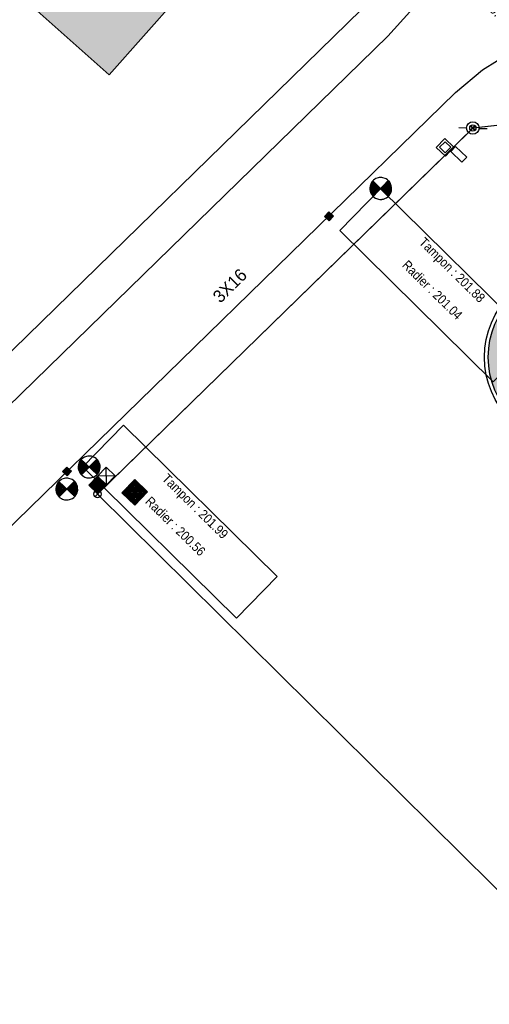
# Model space of a CAD drawing. Extents: x 1616800 to 1632437, y 2248456 to 2251974.
# Tile 36 of 256: x 1617483 to 1617521, y 2251480 to 2251559. Entities that reach past the tile are written whole.
import ezdxf
from ezdxf.enums import TextEntityAlignment as Align

# ---------------------------------------------------------------- set-up
doc = ezdxf.new("R2010")
doc.units = 0
doc.header["$LTSCALE"] = 2
doc.header["$PDMODE"] = 3
doc.header["$PDSIZE"] = 0.2
doc.linetypes.add('CHEMIN', pattern=[1.5, 1, -0.5])
doc.linetypes.add('CONTINU', pattern=[0])
doc.layers.get('0').update_dxf_attribs({"linetype": 'CONTINUOUS'})
for name, color, linetype in [('03-PAP-EU TEXTE POUR 2000°', 1, 'CONTINUOUS'), ('CADRE', 7, 'CONTINUOUS'), ('X-PTS TOPO-TEXTE TOPOALT', 8, 'CONTINUOUS'), ('X-PTS TOPO-TOPOPOINT', 8, 'CONTINUOUS'), ('Y - FDP TOPO-LIMITES_03308', 8, 'CONTINU'), ('Y - FDP TOPO-LIMITES_97191', 8, 'CONTINU'), ('Y-FDP TOPO-TOP_VOIRIE', 8, 'CHEMIN'), ('Y-RESEAU EXISTANT FDP-TOP_AEP_SYMB', 140, 'CONTINUOUS'), ('Y-RESEAU EXISTANT FDP-TOP_ECLAIRAGE', 6, 'CONTINUOUS'), ('Y-RESEAU EXISTANT FDP-TOP_EDF_symb', 1, 'CONTINUOUS'), ('Y-RESEAU EXISTANT FDP-TOP_PLUVIAL_symb', 96, 'CONTINUOUS'), ('Y-RESEAU EXISTANT FDP-TOP_PLUVIAL_TEXTE', 96, 'CONTINUOUS'), ('Y-RESEAU EXISTANT FDP-TOP_PTT_symb', 3, 'CONTINUOUS'), ('Y-RESEAU EXISTANT FDP-TOP_VANNE_SYMB', 36, 'CONTINUOUS'), ('Y-RESEAU EXISTANT FDP-TOP_VANNE_TEXTE', 36, 'CONTINUOUS')]:
    doc.layers.add(name, color=color, linetype=linetype)
doc.styles.add('CJSTYLE21_0', font='XT', dxfattribs={"height": 1})
doc.styles.add('PAPYRUSJR', font='isocpeur.ttf')
doc.styles.get("Standard").update_dxf_attribs({"font": 'arial.ttf'})
doc.linetypes.add('EAUX_USÉES', pattern='A,20,-1,["EU",Standard,S=1,R=0,X=0,Y=-0.5],-2.5', length=23.5)

# ---------------------------------------------------------------- blocks, each defined once
blk = doc.blocks.new('CJSYMB95_0_0')
at = {"color": 0, "linetype": 'CONTINU'}
blk.add_line((0, 0.875), (0, -0.875), dxfattribs=at)
for points in [[(-0.875, 0), (0.875, 0), (0.875, 0.027344), (0.875, 0.054688), (0.875, 0.082031), (0.847656, 0.21875), (0.820312, 0.300781), (0.738281, 0.464844), (0.683594, 0.546875), (0.65625, 0.574219), (0.574219, 0.65625), (0.546875, 0.683594), (0.464844, 0.738281), (0.300781, 0.820312), (0.21875, 0.847656), (0.082031, 0.875), (0.054688, 0.875), (0.027344, 0.875), (0, 0.875), (-0.027344, 0.875), (-0.054688, 0.875), (-0.082031, 0.875), (-0.21875, 0.847656), (-0.300781, 0.820312), (-0.464844, 0.738281), (-0.546875, 0.683594), (-0.574219, 0.65625), (-0.65625, 0.574219), (-0.683594, 0.546875), (-0.738281, 0.464844), (-0.820312, 0.300781), (-0.847656, 0.21875), (-0.875, 0.082031), (-0.875, 0.054688), (-0.875, 0.027344), (-0.875, 0), (-0.875, -0.027344), (-0.875, -0.054688), (-0.875, -0.082031), (-0.847656, -0.21875), (-0.820312, -0.300781), (-0.738281, -0.464844), (-0.683594, -0.546875), (-0.65625, -0.574219), (-0.574219, -0.65625), (-0.546875, -0.683594), (-0.464844, -0.738281), (-0.300781, -0.820312), (-0.21875, -0.847656), (-0.082031, -0.875), (-0.054688, -0.875), (-0.027344, -0.875), (0, -0.875), (0.027344, -0.875), (0.054688, -0.875), (0.082031, -0.875), (0.21875, -0.847656), (0.300781, -0.820312), (0.464844, -0.738281), (0.546875, -0.683594), (0.574219, -0.65625), (0.65625, -0.574219), (0.683594, -0.546875), (0.738281, -0.464844), (0.820312, -0.300781), (0.847656, -0.21875), (0.875, -0.082031), (0.875, -0.054688), (0.875, -0.027344), (0.875, 0), (0.875, 0)], [(0.820312, 0), (0.820312, 0.027344), (0.820312, 0.054688), (0.820312, 0.082031), (0.792969, 0.21875), (0.765625, 0.300781), (0.738281, 0.355469), (0.710938, 0.410156), (0.65625, 0.492188), (0.492188, 0.65625), (0.410156, 0.710938), (0.355469, 0.738281), (0.300781, 0.765625), (0.21875, 0.792969), (0.082031, 0.820312), (0.054688, 0.820312), (0.027344, 0.820312), (0, 0.820312), (0, 0.820312)], [(-0.820312, 0), (-0.820312, -0.027344), (-0.820312, -0.054688), (-0.820312, -0.082031), (-0.792969, -0.21875), (-0.765625, -0.300781), (-0.738281, -0.355469), (-0.710938, -0.410156), (-0.65625, -0.492188), (-0.492188, -0.65625), (-0.410156, -0.710938), (-0.355469, -0.738281), (-0.300781, -0.765625), (-0.21875, -0.792969), (-0.082031, -0.820312), (-0.054688, -0.820312), (-0.027344, -0.820312), (0, -0.820312), (0, -0.820312)], [(-0.765625, 0), (-0.765625, -0.027344), (-0.765625, -0.054688), (-0.765625, -0.082031), (-0.738281, -0.191406), (-0.738281, -0.21875), (-0.710938, -0.273438), (-0.628906, -0.4375), (-0.4375, -0.628906), (-0.273438, -0.710938), (-0.21875, -0.738281), (-0.191406, -0.738281), (-0.082031, -0.765625), (-0.054688, -0.765625), (-0.027344, -0.765625), (0, -0.765625), (0, -0.765625)], [(-0.710938, 0), (-0.710938, -0.027344), (-0.710938, -0.054688), (-0.683594, -0.191406), (-0.65625, -0.273438), (-0.628906, -0.328125), (-0.601562, -0.382812), (-0.382812, -0.601562), (-0.328125, -0.628906), (-0.273438, -0.65625), (-0.191406, -0.683594), (-0.054688, -0.710938), (-0.027344, -0.710938), (0, -0.710938), (0, -0.710938)], [(-0.65625, 0), (-0.65625, -0.027344), (-0.65625, -0.054688), (-0.628906, -0.191406), (-0.601562, -0.273438), (-0.546875, -0.355469), (-0.492188, -0.4375), (-0.464844, -0.464844), (-0.4375, -0.492188), (-0.355469, -0.546875), (-0.273438, -0.601562), (-0.191406, -0.628906), (-0.054688, -0.65625), (-0.027344, -0.65625), (0, -0.65625), (0, -0.65625)], [(-0.601562, 0), (-0.601562, -0.027344), (-0.601562, -0.054688), (-0.574219, -0.164062), (-0.574219, -0.191406), (-0.546875, -0.246094), (-0.519531, -0.300781), (-0.464844, -0.382812), (-0.4375, -0.410156), (-0.410156, -0.4375), (-0.382812, -0.464844), (-0.300781, -0.519531), (-0.246094, -0.546875), (-0.191406, -0.574219), (-0.164062, -0.574219), (-0.054688, -0.601562), (-0.027344, -0.601562), (0, -0.601562), (0, -0.601562)], [(-0.546875, 0), (-0.546875, -0.027344), (-0.546875, -0.054688), (-0.519531, -0.164062), (-0.492188, -0.246094), (-0.4375, -0.328125), (-0.410156, -0.355469), (-0.355469, -0.410156), (-0.328125, -0.4375), (-0.246094, -0.492188), (-0.164062, -0.519531), (-0.054688, -0.546875), (-0.027344, -0.546875), (0, -0.546875), (0, -0.546875)], [(-0.492188, 0), (-0.492188, -0.027344), (-0.492188, -0.054688), (-0.464844, -0.164062), (-0.4375, -0.21875), (-0.410156, -0.273438), (-0.273438, -0.410156), (-0.21875, -0.4375), (-0.164062, -0.464844), (-0.054688, -0.492188), (-0.027344, -0.492188), (0, -0.492188), (0, -0.492188)], [(-0.4375, 0), (-0.4375, -0.027344), (-0.4375, -0.054688), (-0.410156, -0.164062), (-0.382812, -0.21875), (-0.21875, -0.382812), (-0.164062, -0.410156), (-0.054688, -0.4375), (-0.027344, -0.4375), (0, -0.4375), (0, -0.4375)], [(-0.382812, 0), (-0.382812, -0.027344), (-0.382812, -0.054688), (-0.355469, -0.136719), (-0.328125, -0.191406), (-0.273438, -0.273438), (-0.191406, -0.328125), (-0.136719, -0.355469), (-0.054688, -0.382812), (-0.027344, -0.382812), (0, -0.382812), (0, -0.382812)], [(-0.328125, 0), (-0.328125, -0.027344), (-0.328125, -0.054688), (-0.300781, -0.136719), (-0.246094, -0.21875), (-0.21875, -0.246094), (-0.136719, -0.300781), (-0.054688, -0.328125), (-0.027344, -0.328125), (0, -0.328125), (0, -0.328125)], [(-0.273438, 0), (-0.273438, -0.027344), (-0.273438, -0.054688), (-0.246094, -0.109375), (-0.21875, -0.164062), (-0.191406, -0.191406), (-0.164062, -0.21875), (-0.109375, -0.246094), (-0.054688, -0.273438), (-0.027344, -0.273438), (0, -0.273438), (0, -0.273438)], [(-0.21875, 0), (-0.21875, -0.027344), (-0.191406, -0.109375), (-0.164062, -0.136719), (-0.136719, -0.164062), (-0.109375, -0.191406), (-0.027344, -0.21875), (0, -0.21875), (0, -0.21875)], [(-0.164062, 0), (-0.164062, -0.027344), (-0.136719, -0.082031), (-0.082031, -0.136719), (-0.027344, -0.164062), (0, -0.164062), (0, -0.164062)], [(-0.109375, 0), (-0.109375, -0.027344), (-0.082031, -0.082031), (-0.027344, -0.109375), (0, -0.109375), (0, -0.109375)], [(-0.054688, 0), (-0.054688, -0.027344), (-0.027344, -0.054688), (0, -0.054688), (0, -0.054688)], [(0.765625, 0), (0.765625, 0.027344), (0.765625, 0.054688), (0.765625, 0.082031), (0.738281, 0.191406), (0.738281, 0.21875), (0.710938, 0.273438), (0.628906, 0.4375), (0.4375, 0.628906), (0.273438, 0.710938), (0.21875, 0.738281), (0.191406, 0.738281), (0.082031, 0.765625), (0.054688, 0.765625), (0.027344, 0.765625), (0, 0.765625), (0, 0.765625)], [(0.710938, 0), (0.710938, 0.027344), (0.710938, 0.054688), (0.683594, 0.191406), (0.65625, 0.273438), (0.628906, 0.328125), (0.601562, 0.382812), (0.382812, 0.601562), (0.328125, 0.628906), (0.273438, 0.65625), (0.191406, 0.683594), (0.054688, 0.710938), (0.027344, 0.710938), (0, 0.710938), (0, 0.710938)], [(0.65625, 0), (0.65625, 0.027344), (0.65625, 0.054688), (0.628906, 0.191406), (0.601562, 0.273438), (0.546875, 0.355469), (0.492188, 0.4375), (0.464844, 0.464844), (0.4375, 0.492188), (0.355469, 0.546875), (0.273438, 0.601562), (0.191406, 0.628906), (0.054688, 0.65625), (0.027344, 0.65625), (0, 0.65625), (0, 0.65625)], [(0.601562, 0), (0.601562, 0.027344), (0.601562, 0.054688), (0.574219, 0.164062), (0.574219, 0.191406), (0.546875, 0.246094), (0.519531, 0.300781), (0.464844, 0.382812), (0.4375, 0.410156), (0.410156, 0.4375), (0.382812, 0.464844), (0.300781, 0.519531), (0.246094, 0.546875), (0.191406, 0.574219), (0.164062, 0.574219), (0.054688, 0.601562), (0.027344, 0.601562), (0, 0.601562), (0, 0.601562)], [(0.546875, 0), (0.546875, 0.027344), (0.546875, 0.054688), (0.519531, 0.164062), (0.492188, 0.246094), (0.4375, 0.328125), (0.410156, 0.355469), (0.355469, 0.410156), (0.328125, 0.4375), (0.246094, 0.492188), (0.164062, 0.519531), (0.054688, 0.546875), (0.027344, 0.546875), (0, 0.546875), (0, 0.546875)], [(0.492188, 0), (0.492188, 0.027344), (0.492188, 0.054688), (0.464844, 0.164062), (0.4375, 0.21875), (0.410156, 0.273438), (0.273438, 0.410156), (0.21875, 0.4375), (0.164062, 0.464844), (0.054688, 0.492188), (0.027344, 0.492188), (0, 0.492188), (0, 0.492188)], [(0.4375, 0), (0.4375, 0.027344), (0.4375, 0.054688), (0.410156, 0.164062), (0.382812, 0.21875), (0.21875, 0.382812), (0.164062, 0.410156), (0.054688, 0.4375), (0.027344, 0.4375), (0, 0.4375), (0, 0.4375)], [(0.382812, 0), (0.382812, 0.027344), (0.382812, 0.054688), (0.355469, 0.136719), (0.328125, 0.191406), (0.273438, 0.273438), (0.191406, 0.328125), (0.136719, 0.355469), (0.054688, 0.382812), (0.027344, 0.382812), (0, 0.382812), (0, 0.382812)], [(0.328125, 0), (0.328125, 0.027344), (0.328125, 0.054688), (0.300781, 0.136719), (0.246094, 0.21875), (0.21875, 0.246094), (0.136719, 0.300781), (0.054688, 0.328125), (0.027344, 0.328125), (0, 0.328125), (0, 0.328125)], [(0.273438, 0), (0.273438, 0.027344), (0.273438, 0.054688), (0.246094, 0.109375), (0.21875, 0.164062), (0.191406, 0.191406), (0.164062, 0.21875), (0.109375, 0.246094), (0.054688, 0.273438), (0.027344, 0.273438), (0, 0.273438), (0, 0.273438)], [(0.21875, 0), (0.21875, 0.027344), (0.191406, 0.109375), (0.164062, 0.136719), (0.136719, 0.164062), (0.109375, 0.191406), (0.027344, 0.21875), (0, 0.21875), (0, 0.21875)], [(0.164062, 0), (0.164062, 0.027344), (0.136719, 0.082031), (0.082031, 0.136719), (0.027344, 0.164062), (0, 0.164062), (0, 0.164062)], [(0.109375, 0), (0.109375, 0.027344), (0.082031, 0.082031), (0.027344, 0.109375), (0, 0.109375), (0, 0.109375)], [(0.054688, 0), (0.054688, 0.027344), (0.027344, 0.054688), (0, 0.054688), (0, 0.054688)]]:
    blk.add_lwpolyline(points, dxfattribs=at)
blk = doc.blocks.new('CJSYMB175_0_0')
at = {"color": 0, "linetype": 'CONTINU'}
blk.add_lwpolyline([(0.625, -0.273438), (-0.625, -0.273438), (-0.625, 0.273438), (0.625, 0.273438), (0.625, -0.273438)], dxfattribs=at)
blk = doc.blocks.new('CJSYMB220_0_0')
at = {"color": 0, "linetype": 'CONTINU'}
for points in [[(0.5, -0.5), (-0.5, -0.5), (-0.5, 0.5), (0.5, 0.5), (0.5, -0.5)], [(0.3125, 0.3125), (0.3125, -0.3125), (-0.3125, -0.3125), (-0.3125, 0.3125), (0.3125, 0.3125)]]:
    blk.add_lwpolyline(points, dxfattribs=at)
blk = doc.blocks.new('CJSYMB9_0_0')
at = {"color": 0, "linetype": 'CONTINU'}
for p, q in [((-0.1875, -0.25), (-0.1875, 0.25)), ((-0.125, 0.25), (-0.125, -0.25)), ((-0.0625, -0.25), (-0.0625, 0.25)), ((0, -0.25), (0, 0.25)), ((0.0625, -0.25), (0.0625, 0.25)), ((0.125, 0.25), (0.125, -0.25)), ((0.1875, -0.25), (0.1875, 0.25))]:
    blk.add_line(p, q, dxfattribs=at)
blk.add_lwpolyline([(0.25, -0.25), (-0.25, -0.25), (-0.25, 0.25), (0.25, 0.25), (0.25, -0.25)], dxfattribs=at)
blk = doc.blocks.new('CJSYMB142_0_0')
at = {"color": 0, "linetype": 'CONTINU'}
for p, q in [((-0.96875, 0), (-0.96875, 1)), ((-0.9375, 1), (-0.9375, 0)), ((-0.90625, 1), (-0.90625, 0)), ((-0.875, 0), (-0.875, 1)), ((-0.84375, 1), (-0.84375, 0)), ((-0.8125, 1), (-0.8125, 0)), ((-0.78125, 0), (-0.78125, 1)), ((-0.75, 0), (-0.75, 1)), ((-0.71875, 1), (-0.71875, 0)), ((-0.6875, 1), (-0.6875, 0)), ((-0.65625, 0), (-0.65625, 1)), ((-0.625, 0), (-0.625, 1)), ((-0.59375, 1), (-0.59375, 0)), ((-0.5625, 1), (-0.5625, 0)), ((-0.53125, 1), (-0.53125, 0)), ((-0.5, 0), (-0.5, 1)), ((-0.46875, 0), (-0.46875, 1)), ((-0.4375, 1), (-0.4375, 0)), ((-0.40625, 1), (-0.40625, 0)), ((-0.375, 0), (-0.375, 1)), ((-0.34375, 0), (-0.34375, 1)), ((-0.3125, 1), (-0.3125, 0)), ((-0.28125, 1), (-0.28125, 0)), ((-0.25, 0), (-0.25, 1)), ((-0.21875, 0), (-0.21875, 1)), ((-0.1875, 1), (-0.1875, 0)), ((-0.15625, 1), (-0.15625, 0)), ((-0.125, 0), (-0.125, 1)), ((-0.09375, 0), (-0.09375, 1)), ((-0.0625, 1), (-0.0625, 0)), ((-0.03125, 1), (-0.03125, 0))]:
    blk.add_line(p, q, dxfattribs=at)
for points in [[(0, 0), (-1, 0), (-1, 2), (0, 2), (0, 0)], [(0, 2), (-1, 1), (0, 1), (-1, 2)]]:
    blk.add_lwpolyline(points, dxfattribs=at)
blk = doc.blocks.new('point')
at = {"color": 0}
blk.add_circle((0, 0), 0.3, dxfattribs=at)
blk = doc.blocks.new('remembrement')
at = {"color": 0}
for p, q in [((0.377, 0.329, -10), (0.864, 0.763, -10)), ((-0.837, -0.752, -10), (-0.37, -0.336, -10))]:
    blk.add_line(p, q, dxfattribs=at)
for radius in [0.5, 0.25]:
    blk.add_circle((0, 0), radius, dxfattribs=at)
blk = doc.blocks.new('TCPOINT')
at = {"color": 0}
blk.add_point((0, 0), dxfattribs=at)
at = {"layer": 'X-PTS TOPO-TEXTE TOPOALT'}
blk.add_attdef('ALT', text='', height=0.75, dxfattribs=at).set_placement((0.25, -0.25), align=Align.TOP_LEFT)
blk = doc.blocks.new('ETIQEP')
at = {"true_color": 0xffffff}
h = blk.add_hatch(color=7, dxfattribs=at)
edge = h.paths.add_edge_path()
edge.add_arc((0, 0), 2.26, 0, 360)
at = {"ltscale": 0.02, "flags": 128}
for points in [[(-2.195, 0.539), (2.195, 0.539)], [(-2.181, -0.591), (2.181, -0.591)]]:
    blk.add_lwpolyline(points, dxfattribs=at)
at = {"ltscale": 0.02}
for radius in [2.36, 2.26]:
    blk.add_circle((0, 0), radius, dxfattribs=at)
at = {"color": 0, "ltscale": 0.02, "insert": (-0.981, 5.279), "char_height": 1, "width": 2.02573, "attachment_point": 1, "style": 'PAPYRUSJR'}
blk.add_mtext('\\pi0.36286;EU \\P\\pi-0.63714;EXIST', dxfattribs=at)
at = {"color": 0, "ltscale": 0.02, "style": 'PAPYRUSJR'}
for tag, p in [('TAMP', (0, 1.231)), ('FE', (0, -0.026))]:
    blk.add_attdef(tag, text='', height=0.6, dxfattribs=at).set_placement(p, align=Align.MIDDLE_CENTER)
at = {"color": 0, "linetype": 'CONTINU', "style": 'PAPYRUSJR'}
blk.add_attdef('PROF', text='', height=0.6, dxfattribs=at).set_placement((0, -1.156), align=Align.MIDDLE_CENTER)

msp = doc.modelspace()

# ---------------------------------------------------------------- hatches: boundary and pattern name
at = {"layer": 'Y-RESEAU EXISTANT FDP-TOP_PTT_symb'}
h = msp.add_hatch(dxfattribs=at)
h.set_pattern_fill('ANSI31', color=256, scale=0.799998, angle=46.051637, style=0)
h.set_pattern_definition([(91.051637, (1617718.79293, 2251452.39081), (-0.099982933, -0.001835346), [])])
h.paths.add_polyline_path([(1617492.413, 2251522.1477), (1617491.3919, 2251521.0884), (1617492.4243, 2251520.0932), (1617493.4454, 2251521.1525)])

# ---------------------------------------------------------------- linework, layer by layer
at = {"layer": 'Y - FDP TOPO-LIMITES_03308'}
for p, q in [((1617535.7972, 2251552.0555), (1617519.9395, 2251550.3068)), ((1617489.65, 2251521.1965), (1617519.0845, 2251549.9029))]:
    msp.add_line(p, q, dxfattribs=at)
at = {"layer": 'Y - FDP TOPO-LIMITES_97191', "linetype": 'CONTINU', "flags": 128}
for points in [[(1617513.5549, 2251574.7615), (1617510.5339, 2251559.7227), (1617480.4755, 2251530.4077), (1617424.2122, 2251586.4529), (1617455.1106, 2251616.946), (1617470.8907, 2251617.2604), (1617513.5549, 2251574.7615)], [(1617530.6621, 2251480.1775), (1617569.9964, 2251518.5387), (1617536.2942, 2251552.1104), (1617519.4425, 2251550.252), (1617489.4352, 2251520.9871), (1617530.6621, 2251480.1775)]]:
    msp.add_lwpolyline(points, close=True, dxfattribs=at)
at = {"layer": 'Y-FDP TOPO-TOP_VOIRIE', "linetype": 'CONTINU', "flags": 128}
for points in [[(1617464.8409, 2251510.9759), (1617512.6585, 2251557.6043), (1617514.4145, 2251559.5574), (1617515.8994, 2251561.7238), (1617517.0876, 2251564.0661), (1617517.9587, 2251566.5439), (1617518.4975, 2251569.1145), (1617518.6949, 2251571.7335), (1617518.5474, 2251574.3558), (1617518.0575, 2251576.9362), (1617517.2337, 2251579.4301), (1617516.0902, 2251581.7946), (1617514.6468, 2251583.9888), (1617512.9283, 2251585.975)], [(1617469.728, 2251505.9643), (1617518.064, 2251553.0982), (1617520.2234, 2251554.9172), (1617522.6174, 2251556.414), (1617525.1984, 2251557.5587), (1617527.9148, 2251558.3286), (1617530.7126, 2251558.7084), (1617533.536, 2251558.6903), (1617536.3287, 2251558.2749), (1617539.0351, 2251557.4703), (1617541.6013, 2251556.2926), (1617543.976, 2251554.7653), (1617546.1119, 2251552.9188)]]:
    msp.add_lwpolyline(points, dxfattribs=at)
at = {"layer": 'Y-RESEAU EXISTANT FDP-TOP_PLUVIAL_TEXTE', "linetype": 'CONTINU', "flags": 128}
for points in [[(1617512.0647, 2251545.3817), (1617524.344, 2251533.2798), (1617521.08, 2251529.9679), (1617508.8007, 2251542.0699), (1617512.0647, 2251545.3817)], [(1617491.5224, 2251526.4843), (1617503.8017, 2251514.3824), (1617500.5376, 2251511.0706), (1617488.2584, 2251523.1725), (1617491.5224, 2251526.4843)]]:
    msp.add_lwpolyline(points, close=True, dxfattribs=at)
at = {"layer": 'Y-RESEAU EXISTANT FDP-TOP_PTT_symb'}
for p, q in [((1617492.4107, 2251522.1472), (1617491.3896, 2251521.088)), ((1617493.4431, 2251521.1521), (1617492.4107, 2251522.1472)), ((1617491.3896, 2251521.088), (1617492.422, 2251520.0928)), ((1617492.422, 2251520.0928), (1617493.4431, 2251521.1521))]:
    msp.add_line(p, q, dxfattribs=at)

# ---------------------------------------------------------------- block references
at = {"layer": 'CADRE', "color": 152}
for name, p, xscale, yscale, rotation in [('remembrement', (1617519.4425, 2251550.252), 1.00000502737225, 1.00000502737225, 316.188746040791), ('point', (1617489.4352, 2251520.9871), 1.000004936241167, 1.000004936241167, 316.1887513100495)]:
    msp.add_blockref(name, p, dxfattribs=dict(at, xscale=xscale, yscale=yscale, rotation=rotation))
at = {"layer": 'X-PTS TOPO-TOPOPOINT'}
for p, rotation in [((1617519.4034, 2251550.2554), 316.1887461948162), ((1617519.4034, 2251550.2554), 316.1887461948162), ((1617519.4423, 2251550.2521), 316.1887460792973), ((1617489.4351, 2251520.9874), 316.1887513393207), ((1617489.4562, 2251520.9933), 316.1887513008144)]:
    msp.add_blockref('TCPOINT', p, dxfattribs=dict(at, rotation=rotation))
at = {"layer": 'Y-RESEAU EXISTANT FDP-TOP_AEP_SYMB', "xscale": 1.00000502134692, "yscale": 1.00000502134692, "rotation": 316.1887462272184}
msp.add_blockref('CJSYMB175_0_0', (1617518.3109, 2251548.1529), dxfattribs=at)
at = {"layer": 'Y-RESEAU EXISTANT FDP-TOP_ECLAIRAGE'}
for p, xscale, yscale, rotation in [((1617512.0773, 2251545.4214), 1.000005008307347, 1.000005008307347, 316.1887475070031), ((1617512.0773, 2251545.4214), 1.000005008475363, 1.000005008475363, 316.1887475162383), ((1617488.7667, 2251523.1462), 1.000004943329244, 1.000004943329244, 316.1887513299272), ((1617486.9758, 2251521.3814), 1.000004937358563, 1.000004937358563, 316.1887516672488)]:
    msp.add_blockref('CJSYMB95_0_0', p, dxfattribs=dict(at, xscale=xscale, yscale=yscale, rotation=rotation))
at = {"layer": 'Y-RESEAU EXISTANT FDP-TOP_EDF_symb', "xscale": 1.000004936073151, "yscale": 1.000004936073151, "rotation": 316.1887513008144}
msp.add_blockref('CJSYMB142_0_0', (1617489.4573, 2251521.0092), dxfattribs=at)
at = {"layer": 'Y-RESEAU EXISTANT FDP-TOP_PLUVIAL_symb'}
for p, xscale, yscale, rotation in [((1617507.9459, 2251543.1916), 1.000005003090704, 1.000005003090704, 316.1887481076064), ((1617486.9981, 2251522.7935), 1.00000494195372, 1.00000494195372, 316.1887516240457)]:
    msp.add_blockref('CJSYMB9_0_0', p, dxfattribs=dict(at, xscale=xscale, yscale=yscale, rotation=rotation))
at = {"layer": 'Y-RESEAU EXISTANT FDP-TOP_VANNE_SYMB', "xscale": 1.000005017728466, "yscale": 1.000005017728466, "rotation": 316.1887466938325}
msp.add_blockref('CJSYMB220_0_0', (1617517.2283, 2251548.7224), dxfattribs=at)
at = {"layer": 'Y-RESEAU EXISTANT FDP-TOP_VANNE_SYMB', "linetype": 'EAUX_USÉES'}
ref = msp.add_blockref('ETIQEP', (1617527.4544, 2251531.9284), dxfattribs=dict(at, xscale=3, yscale=3, zscale=3, rotation=315))
ref.add_attrib('TAMP', '202.06', dxfattribs={"layer": '0', "color": 0, "ltscale": 0.02, "height": 2.1, "rotation": 315, "style": 'PAPYRUSJR'}).set_placement((1617530.0659, 2251534.5399), align=Align.MIDDLE_CENTER)
ref.add_attrib('FE', '199.64', dxfattribs={"layer": '0', "color": 0, "ltscale": 0.02, "height": 2.1, "rotation": 315, "style": 'PAPYRUSJR'}).set_placement((1617527.3984, 2251531.8724), align=Align.MIDDLE_CENTER)
ref.add_attrib('PROF', '2.24', dxfattribs={"layer": '0', "color": 0, "linetype": 'CONTINU', "height": 2.1, "rotation": 315, "style": 'PAPYRUSJR'}).set_placement((1617525.0017, 2251529.4757), align=Align.MIDDLE_CENTER)

# ---------------------------------------------------------------- texts
at = {"layer": '03-PAP-EU TEXTE POUR 2000°', "linetype": 'CONTINU', "ltscale": 0.2, "insert": (1617471.1825, 2251584.4641), "char_height": 2, "attachment_point": 1, "rotation": 318.43114, "bg_fill": 17, "box_fill_scale": 1.5, "bg_fill_color": 255, "bg_fill_transparency": 0}
msp.add_mtext_dynamic_manual_height_columns('RACCORDEMENT AU RESEAU EU EXISTANT fe : 199.82', width=33.22776, gutter_width=12.5, heights=[0], dxfattribs=at)
at = {"layer": 'Y-RESEAU EXISTANT FDP-TOP_ECLAIRAGE', "style": 'CJSTYLE21_0'}
msp.add_text('3X16', height=1, rotation=44.690053, dxfattribs=at).set_placement((1617499.2522, 2251536.1997))
at = {"layer": 'Y-RESEAU EXISTANT FDP-TOP_PLUVIAL_TEXTE', "width": 0.866667}
for s, rotation, p in [('Tampon : 201.88', 315.416773, (1617517.5252, 2251538.6417)), ('Radier : 201.04', 315.416773, (1617515.9459, 2251537.0392)), ('Tampon : 201.99', 315.416777, (1617496.9829, 2251519.7443)), ('Radier : 200.56', 315.416777, (1617495.4035, 2251518.1418))]:
    msp.add_text(s, height=0.75, rotation=rotation, dxfattribs=at).set_placement(p, align=Align.CENTER)
at = {"layer": 'Y-RESEAU EXISTANT FDP-TOP_VANNE_TEXTE', "width": 0.866667}
msp.add_text('Radier : 199.64 ', height=0.75, rotation=315.416773, dxfattribs=at).set_placement((1617519.8734, 2251560.4794), align=Align.CENTER)

doc.saveas('drawing.dxf')
